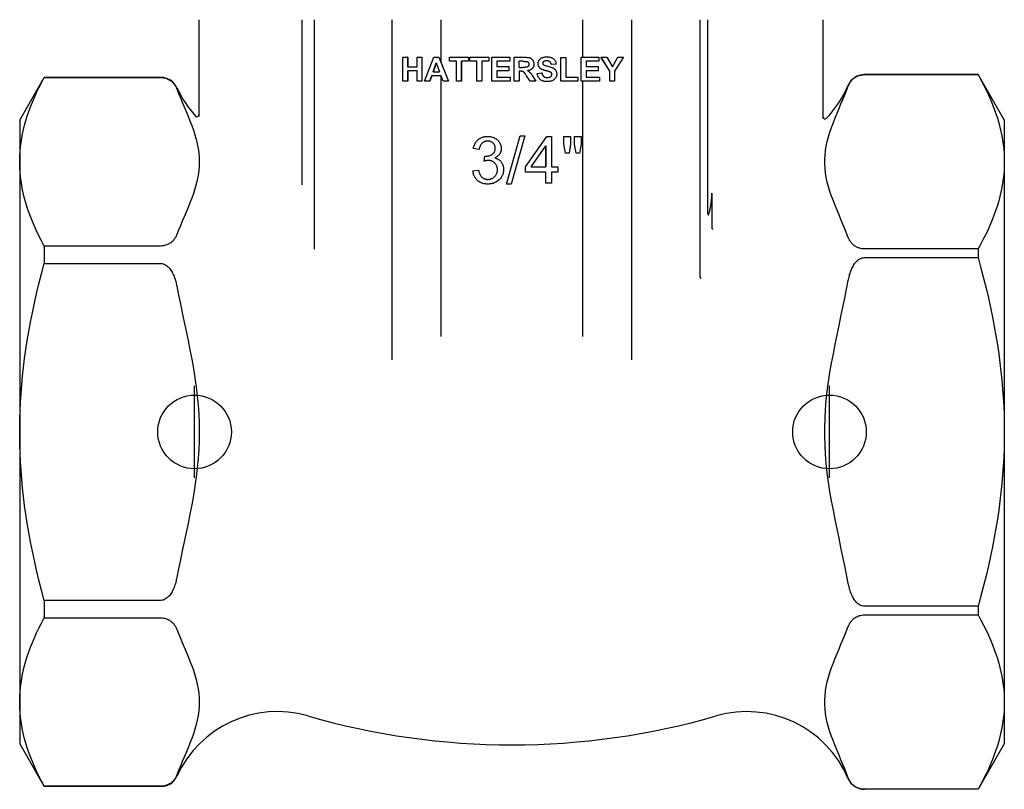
# Model space of a CAD drawing. Header units: millimetres. Extents: x 66 to 3871, y 40 to 351.
# Tile 1 of 9: x 303 to 356, y 159 to 201. Entities that reach past the tile are written whole.
import ezdxf

# ---------------------------------------------------------------- set-up
doc = ezdxf.new("R2010")
doc.units = ezdxf.units.MM
doc.layers.add('DETAIL', color=2, linetype='Continuous')
doc.layers.add('ORIGIN', color=6, linetype='Continuous')

msp = doc.modelspace()

# ---------------------------------------------------------------- linework, layer by layer
at = {"layer": 'DETAIL'}
for p, q in [((312.534, 201.135), (312.534, 200.235)), ((318.143, 192.167), (318.143, 201.135)), ((318.824, 188.667), (318.824, 201.135)), ((323.038, 182.647), (323.038, 201.135)), ((325.706, 198.79), (325.706, 201.135)), ((333.397, 199.093), (333.397, 201.135)), ((336.065, 182.645), (336.065, 201.135)), ((339.77, 187.14), (339.77, 201.135)), ((340.198, 190.607), (340.198, 201.135)), ((346.457, 200.235), (346.457, 201.135)), ((312.534, 200.235), (312.534, 196.994)), ((346.457, 196.83), (346.457, 200.235)), ((323.616, 199.093), (323.879, 199.093)), ((323.616, 197.793), (323.616, 199.093)), ((323.884, 199.093), (323.879, 199.093)), ((323.879, 199.093), (323.879, 198.581)), ((323.884, 199.093), (323.884, 198.581)), ((324.394, 198.581), (324.394, 199.093)), ((324.394, 199.093), (324.657, 199.093)), ((324.657, 199.093), (324.657, 197.793)), ((324.661, 199.093), (324.657, 199.093)), ((324.661, 199.093), (324.661, 197.793)), ((324.796, 197.793), (325.302, 199.093)), ((325.302, 199.093), (325.582, 199.093)), ((325.582, 199.093), (326.102, 197.793)), ((325.585, 199.093), (325.582, 199.093)), ((325.585, 199.093), (325.706, 198.79)), ((326.149, 199.093), (327.182, 199.093)), ((326.149, 198.873), (326.149, 199.093)), ((327.182, 199.093), (327.182, 198.873)), ((327.185, 199.093), (327.182, 199.093)), ((327.185, 199.093), (327.185, 198.873)), ((327.26, 199.093), (328.293, 199.093)), ((327.26, 198.873), (327.26, 199.093)), ((328.293, 199.093), (328.293, 198.873)), ((328.294, 199.093), (328.293, 199.093)), ((328.294, 199.093), (328.294, 198.873)), ((328.464, 199.093), (329.429, 199.093)), ((328.464, 197.793), (328.464, 199.093)), ((329.429, 199.093), (329.429, 198.873)), ((329.429, 199.093), (329.429, 198.873)), ((329.429, 199.093), (329.429, 199.093)), ((329.677, 197.793), (329.677, 199.093)), ((329.677, 199.093), (330.23, 199.093)), ((329.677, 197.793), (329.677, 199.093)), ((329.677, 199.093), (329.677, 199.093)), ((332.207, 197.793), (332.207, 199.082)), ((332.207, 199.082), (332.21, 199.082)), ((332.21, 199.082), (332.473, 199.082)), ((332.21, 197.793), (332.21, 199.082)), ((332.473, 199.082), (332.473, 198.013)), ((333.31, 197.793), (333.31, 199.093)), ((333.31, 199.093), (333.313, 199.093)), ((333.313, 199.093), (334.278, 199.093)), ((333.313, 197.793), (333.313, 199.093)), ((334.278, 199.093), (334.278, 198.873)), ((334.387, 199.093), (334.391, 199.093)), ((334.863, 198.34), (334.387, 199.093)), ((334.391, 199.093), (334.699, 199.093)), ((334.867, 198.34), (334.391, 199.093)), ((334.699, 199.093), (335.006, 198.577)), ((335.004, 198.581), (335.301, 199.093)), ((335.006, 198.577), (335.306, 199.093)), ((335.609, 199.093), (335.13, 198.338)), ((335.301, 199.093), (335.306, 199.093)), ((335.306, 199.093), (335.609, 199.093)), ((323.879, 198.581), (324.394, 198.581)), ((325.263, 198.308), (325.439, 198.789)), ((325.441, 198.784), (325.266, 198.308)), ((325.439, 198.789), (325.619, 198.308)), ((325.706, 198.79), (326.105, 197.793)), ((326.535, 198.873), (326.149, 198.873)), ((326.535, 197.793), (326.535, 198.873)), ((326.798, 198.873), (326.798, 197.793)), ((327.182, 198.873), (326.798, 198.873)), ((326.8, 198.873), (326.8, 197.793)), ((327.185, 198.873), (327.182, 198.873)), ((327.646, 198.873), (327.26, 198.873)), ((327.646, 197.793), (327.646, 198.873)), ((327.908, 198.873), (327.908, 197.793)), ((328.293, 198.873), (327.908, 198.873)), ((327.91, 198.873), (327.91, 197.793)), ((328.294, 198.873), (328.293, 198.873)), ((328.727, 198.873), (328.727, 198.584)), ((328.727, 198.873), (328.727, 198.584)), ((329.429, 198.873), (328.727, 198.873)), ((328.727, 198.584), (329.38, 198.584)), ((329.38, 198.584), (329.38, 198.364)), ((329.38, 198.584), (329.38, 198.364)), ((329.38, 198.584), (329.38, 198.584)), ((329.429, 198.873), (329.429, 198.873)), ((329.94, 198.543), (329.94, 198.873)), ((330.145, 198.873), (329.94, 198.873)), ((329.94, 198.543), (330.134, 198.543)), ((330.968, 198.752), (330.969, 198.752)), ((331.943, 198.721), (331.68, 198.709)), ((333.576, 198.873), (333.576, 198.584)), ((334.278, 198.873), (333.576, 198.873)), ((333.576, 198.584), (334.23, 198.584)), ((334.23, 198.584), (334.23, 198.364)), ((302.802, 195.684), (304.137, 197.997)), ((304.137, 197.997), (304.137, 197.989)), ((310.475, 197.997), (304.137, 197.997)), ((304.137, 197.989), (310.475, 197.989)), ((323.879, 198.361), (323.879, 197.793)), ((324.394, 198.361), (323.879, 198.361)), ((323.884, 198.361), (323.884, 197.793)), ((324.394, 197.793), (324.394, 198.361)), ((325.183, 198.088), (325.075, 197.793)), ((325.187, 198.088), (325.079, 197.793)), ((325.703, 198.088), (325.183, 198.088)), ((325.263, 198.308), (325.619, 198.308)), ((325.816, 197.793), (325.703, 198.088)), ((325.706, 183.922), (325.706, 198.079)), ((328.727, 198.364), (328.727, 198.013)), ((328.727, 198.364), (328.727, 198.013)), ((329.38, 198.364), (328.727, 198.364)), ((328.727, 198.013), (329.454, 198.013)), ((329.38, 198.364), (329.38, 198.364)), ((329.454, 198.013), (329.454, 197.793)), ((329.454, 198.013), (329.454, 197.793)), ((329.454, 198.013), (329.454, 198.013)), ((329.94, 198.336), (329.94, 197.793)), ((329.993, 198.336), (329.94, 198.336)), ((330.533, 197.793), (330.343, 198.076)), ((330.534, 197.793), (330.344, 198.076)), ((330.689, 198.046), (330.848, 197.793)), ((330.921, 198.217), (331.177, 198.242)), ((330.921, 198.217), (330.922, 198.217)), ((330.922, 198.217), (331.178, 198.242)), ((331.177, 198.242), (331.178, 198.242)), ((331.384, 198.362), (331.386, 198.362)), ((332.473, 198.013), (333.126, 198.013)), ((333.126, 198.013), (333.126, 197.793)), ((333.576, 198.364), (333.576, 198.013)), ((334.23, 198.364), (333.576, 198.364)), ((333.576, 198.013), (334.303, 198.013)), ((334.303, 198.013), (334.303, 197.793)), ((334.863, 198.34), (334.867, 198.34)), ((334.863, 197.793), (334.863, 198.34)), ((334.867, 197.793), (334.867, 198.34)), ((335.13, 198.338), (335.13, 197.793)), ((354.877, 198.152), (348.697, 198.152)), ((348.697, 198.15), (354.877, 198.15)), ((354.877, 198.152), (354.877, 198.15)), ((356.302, 195.685), (354.877, 198.152)), ((323.879, 197.793), (323.616, 197.793)), ((323.884, 197.793), (323.879, 197.793)), ((324.657, 197.793), (324.394, 197.793)), ((324.661, 197.793), (324.657, 197.793)), ((325.075, 197.793), (324.796, 197.793)), ((325.079, 197.793), (325.075, 197.793)), ((326.102, 197.793), (325.816, 197.793)), ((326.105, 197.793), (326.102, 197.793)), ((326.798, 197.793), (326.535, 197.793)), ((326.8, 197.793), (326.798, 197.793)), ((327.908, 197.793), (327.646, 197.793)), ((327.91, 197.793), (327.908, 197.793)), ((329.454, 197.793), (328.464, 197.793)), ((329.454, 197.793), (329.454, 197.793)), ((329.94, 197.793), (329.677, 197.793)), ((329.677, 197.793), (329.677, 197.793)), ((330.533, 197.793), (330.534, 197.793)), ((330.848, 197.793), (330.534, 197.793)), ((331.39, 197.772), (331.39, 197.772)), ((332.207, 197.793), (332.21, 197.793)), ((333.126, 197.793), (332.21, 197.793)), ((333.31, 197.793), (333.313, 197.793)), ((334.303, 197.793), (333.313, 197.793)), ((333.397, 183.922), (333.397, 197.793)), ((334.863, 197.793), (334.867, 197.793)), ((335.13, 197.793), (334.867, 197.793)), ((312.534, 196.994), (312.534, 195.883)), ((346.457, 195.762), (346.457, 196.83)), ((302.802, 195.684), (302.802, 161.785)), ((356.302, 195.685), (356.302, 161.785)), ((328.51, 194.746), (328.51, 194.746)), ((329.252, 192.202), (329.988, 194.827)), ((330.24, 194.827), (329.503, 192.202)), ((329.988, 194.827), (330.24, 194.827)), ((330.282, 193.139), (331.441, 194.784)), ((330.282, 193.139), (331.439, 194.784)), ((331.439, 194.784), (331.441, 194.784)), ((331.441, 194.784), (331.697, 194.784)), ((331.697, 194.784), (331.697, 193.139)), ((332.373, 194.784), (332.375, 194.784)), ((332.373, 194.368), (332.373, 194.784)), ((332.375, 194.784), (332.73, 194.784)), ((332.375, 194.368), (332.375, 194.784)), ((332.73, 194.784), (332.73, 194.368)), ((332.949, 194.784), (332.953, 194.784)), ((332.949, 194.368), (332.949, 194.784)), ((332.953, 194.784), (333.307, 194.784)), ((332.953, 194.368), (332.953, 194.784)), ((333.307, 194.784), (333.307, 194.368)), ((330.589, 193.139), (331.385, 194.285)), ((331.383, 193.139), (331.383, 194.283)), ((331.385, 194.285), (331.385, 193.139)), ((332.373, 194.368), (332.375, 194.368)), ((332.46, 193.884), (332.373, 194.368)), ((332.462, 193.884), (332.375, 194.368)), ((332.73, 194.368), (332.652, 193.884)), ((332.949, 194.368), (332.953, 194.368)), ((333.035, 193.884), (332.949, 194.368)), ((333.038, 193.884), (332.953, 194.368)), ((333.307, 194.368), (333.224, 193.884)), ((327.769, 194.08), (327.457, 194.136)), ((328.042, 193.449), (328.075, 193.722)), ((328.967, 194.136), (328.967, 194.136)), ((332.46, 193.884), (332.462, 193.884)), ((332.652, 193.884), (332.462, 193.884)), ((333.035, 193.884), (333.038, 193.884)), ((333.224, 193.884), (333.038, 193.884)), ((328.617, 193.621), (328.616, 193.621)), ((330.282, 192.852), (330.282, 193.139)), ((330.282, 193.139), (330.282, 193.139)), ((330.282, 192.852), (330.282, 193.139)), ((330.589, 193.139), (331.385, 193.139)), ((331.697, 193.139), (332.04, 193.139)), ((332.04, 193.139), (332.04, 192.852)), ((327.426, 192.918), (327.738, 192.959)), ((329.091, 192.996), (329.091, 192.996)), ((331.385, 192.852), (330.282, 192.852)), ((330.282, 192.852), (330.282, 192.852)), ((331.383, 192.244), (331.383, 192.852)), ((331.385, 192.244), (331.385, 192.852)), ((331.697, 192.852), (331.697, 192.244)), ((332.04, 192.852), (331.697, 192.852)), ((318.143, 192.167), (318.143, 192.167)), ((329.503, 192.202), (329.252, 192.202)), ((331.383, 192.244), (331.385, 192.244)), ((331.697, 192.244), (331.385, 192.244)), ((340.417, 191.709), (340.417, 189.817)), ((310.475, 188.838), (304.137, 188.838)), ((304.137, 188.838), (304.137, 187.886)), ((354.877, 188.678), (348.697, 188.678)), ((354.877, 188.678), (354.877, 188.207)), ((304.137, 187.886), (310.475, 187.886)), ((348.697, 188.207), (354.877, 188.207)), ((310.475, 169.584), (304.137, 169.584)), ((304.137, 169.584), (304.137, 168.631)), ((354.877, 169.262), (348.697, 169.262)), ((354.877, 169.262), (354.877, 168.792)), ((304.137, 168.631), (310.475, 168.631)), ((348.697, 168.792), (354.877, 168.792)), ((302.802, 161.785), (304.137, 159.472)), ((356.302, 161.785), (354.877, 159.317)), ((310.475, 159.48), (304.137, 159.48)), ((304.137, 159.48), (304.137, 159.472)), ((310.475, 159.472), (304.137, 159.472)), ((354.877, 159.319), (348.697, 159.319)), ((354.877, 159.317), (348.697, 159.317)), ((354.877, 159.319), (354.877, 159.317))]:
    msp.add_line(p, q, dxfattribs=at)
at = {"layer": 'DETAIL', "flags": 128}
for points in [[(330.23, 199.093), (330.281, 199.092), (330.328, 199.09), (330.371, 199.088), (330.411, 199.084), (330.447, 199.079), (330.479, 199.073), (330.508, 199.066), (330.534, 199.057), (330.557, 199.048), (330.578, 199.037), (330.599, 199.024), (330.619, 199.009), (330.637, 198.992), (330.654, 198.974), (330.67, 198.955), (330.685, 198.933), (330.698, 198.91), (330.71, 198.887), (330.72, 198.863), (330.728, 198.837), (330.734, 198.811), (330.738, 198.784), (330.741, 198.757), (330.742, 198.728)], [(330.969, 198.752), (330.97, 198.777), (330.973, 198.801), (330.977, 198.825), (330.983, 198.848), (330.991, 198.871), (331.001, 198.894), (331.012, 198.916), (331.026, 198.938), (331.04, 198.959), (331.057, 198.979), (331.075, 198.997), (331.094, 199.014), (331.116, 199.03), (331.138, 199.044), (331.162, 199.057), (331.188, 199.069), (331.215, 199.08), (331.244, 199.089), (331.274, 199.097), (331.305, 199.103), (331.338, 199.108), (331.372, 199.112), (331.407, 199.114), (331.444, 199.114)], [(331.444, 199.114), (331.484, 199.114), (331.522, 199.112), (331.559, 199.108), (331.594, 199.103), (331.627, 199.096), (331.659, 199.088), (331.689, 199.078), (331.717, 199.067), (331.743, 199.054), (331.768, 199.04), (331.791, 199.025), (331.813, 199.007), (331.833, 198.989), (331.851, 198.97), (331.868, 198.949), (331.883, 198.928), (331.896, 198.906), (331.907, 198.882), (331.917, 198.858), (331.926, 198.833), (331.933, 198.806), (331.938, 198.779), (331.941, 198.75), (331.943, 198.721)], [(330.471, 198.711), (330.471, 198.697), (330.469, 198.683), (330.467, 198.67), (330.464, 198.658), (330.461, 198.646), (330.456, 198.634), (330.451, 198.624), (330.444, 198.614), (330.437, 198.604), (330.43, 198.595), (330.421, 198.588), (330.413, 198.58), (330.403, 198.574), (330.393, 198.568), (330.382, 198.563), (330.37, 198.559), (330.356, 198.555), (330.338, 198.552), (330.315, 198.549), (330.288, 198.547), (330.256, 198.545), (330.22, 198.544), (330.179, 198.543), (330.134, 198.543)], [(330.145, 198.873), (330.158, 198.873), (330.171, 198.873), (330.183, 198.873), (330.195, 198.873), (330.206, 198.873), (330.217, 198.872), (330.227, 198.872), (330.237, 198.872), (330.247, 198.872), (330.256, 198.872), (330.265, 198.872), (330.273, 198.872), (330.281, 198.872), (330.288, 198.871), (330.295, 198.871), (330.301, 198.871), (330.307, 198.871), (330.313, 198.87), (330.318, 198.87), (330.323, 198.87), (330.327, 198.87), (330.331, 198.869), (330.334, 198.869), (330.337, 198.869)], [(330.337, 198.869), (330.348, 198.867), (330.358, 198.864), (330.367, 198.861), (330.376, 198.858), (330.385, 198.854), (330.394, 198.85), (330.402, 198.846), (330.409, 198.841), (330.417, 198.836), (330.423, 198.83), (330.43, 198.824), (330.436, 198.817), (330.442, 198.81), (330.447, 198.803), (330.451, 198.795), (330.456, 198.787), (330.459, 198.779), (330.462, 198.77), (330.465, 198.761), (330.467, 198.752), (330.469, 198.742), (330.47, 198.732), (330.471, 198.722), (330.471, 198.711)], [(330.742, 198.728), (330.741, 198.704), (330.74, 198.681), (330.737, 198.658), (330.732, 198.636), (330.727, 198.615), (330.72, 198.595), (330.713, 198.575), (330.704, 198.556), (330.694, 198.538), (330.682, 198.52), (330.67, 198.503), (330.656, 198.487), (330.641, 198.471), (330.625, 198.457), (330.608, 198.443), (330.589, 198.431), (330.57, 198.419), (330.549, 198.409), (330.527, 198.399), (330.504, 198.391), (330.479, 198.383), (330.454, 198.377), (330.427, 198.371), (330.399, 198.366)], [(331.088, 198.491), (331.078, 198.5), (331.068, 198.509), (331.06, 198.519), (331.051, 198.528), (331.043, 198.538), (331.035, 198.548), (331.028, 198.558), (331.021, 198.568), (331.015, 198.578), (331.009, 198.588), (331.003, 198.599), (330.998, 198.61), (330.993, 198.621), (330.989, 198.632), (330.985, 198.643), (330.981, 198.655), (330.978, 198.666), (330.975, 198.678), (330.973, 198.69), (330.971, 198.702), (330.97, 198.714), (330.969, 198.727), (330.968, 198.739), (330.968, 198.752)], [(331.089, 198.491), (331.079, 198.5), (331.07, 198.509), (331.061, 198.519), (331.052, 198.528), (331.044, 198.538), (331.037, 198.548), (331.029, 198.558), (331.022, 198.568), (331.016, 198.578), (331.01, 198.588), (331.004, 198.599), (330.999, 198.61), (330.994, 198.621), (330.99, 198.632), (330.986, 198.643), (330.982, 198.655), (330.979, 198.666), (330.977, 198.678), (330.974, 198.69), (330.972, 198.702), (330.971, 198.714), (330.97, 198.727), (330.969, 198.739), (330.969, 198.752)], [(331.386, 198.362), (331.368, 198.367), (331.351, 198.371), (331.335, 198.376), (331.319, 198.381), (331.303, 198.385), (331.288, 198.39), (331.273, 198.395), (331.259, 198.4), (331.245, 198.405), (331.231, 198.41), (331.218, 198.416), (331.206, 198.421), (331.194, 198.426), (331.182, 198.432), (331.171, 198.437), (331.16, 198.443), (331.149, 198.449), (331.14, 198.455), (331.13, 198.46), (331.121, 198.466), (331.112, 198.473), (331.104, 198.479), (331.096, 198.485), (331.089, 198.491)], [(331.262, 198.851), (331.258, 198.848), (331.255, 198.846), (331.252, 198.843), (331.249, 198.84), (331.246, 198.837), (331.243, 198.834), (331.241, 198.831), (331.238, 198.828), (331.236, 198.825), (331.234, 198.822), (331.232, 198.819), (331.23, 198.815), (331.229, 198.812), (331.227, 198.808), (331.226, 198.805), (331.225, 198.801), (331.223, 198.797), (331.223, 198.794), (331.222, 198.79), (331.221, 198.786), (331.221, 198.782), (331.22, 198.778), (331.22, 198.774), (331.22, 198.77)], [(331.22, 198.77), (331.22, 198.766), (331.22, 198.762), (331.221, 198.758), (331.221, 198.755), (331.222, 198.751), (331.222, 198.748), (331.223, 198.744), (331.224, 198.741), (331.225, 198.737), (331.227, 198.734), (331.228, 198.73), (331.23, 198.727), (331.231, 198.724), (331.233, 198.721), (331.235, 198.717), (331.237, 198.714), (331.239, 198.711), (331.242, 198.708), (331.244, 198.705), (331.247, 198.702), (331.25, 198.699), (331.252, 198.696), (331.255, 198.693), (331.259, 198.69)], [(331.259, 198.69), (331.279, 198.676), (331.308, 198.662), (331.345, 198.648), (331.389, 198.633), (331.441, 198.619), (331.501, 198.604), (331.562, 198.589), (331.618, 198.573), (331.668, 198.558), (331.712, 198.542), (331.751, 198.526), (331.785, 198.511), (331.814, 198.494), (331.841, 198.475), (331.867, 198.454), (331.889, 198.431), (331.91, 198.406), (331.929, 198.379), (331.944, 198.35), (331.957, 198.318), (331.968, 198.285), (331.975, 198.249), (331.979, 198.211), (331.981, 198.171)], [(331.441, 198.897), (331.432, 198.897), (331.422, 198.897), (331.413, 198.897), (331.404, 198.896), (331.395, 198.895), (331.387, 198.895), (331.378, 198.894), (331.37, 198.892), (331.362, 198.891), (331.354, 198.889), (331.346, 198.888), (331.339, 198.886), (331.331, 198.884), (331.324, 198.882), (331.317, 198.879), (331.31, 198.877), (331.303, 198.874), (331.297, 198.871), (331.291, 198.868), (331.284, 198.865), (331.278, 198.862), (331.273, 198.858), (331.267, 198.855), (331.262, 198.851)], [(331.68, 198.709), (331.677, 198.726), (331.673, 198.741), (331.669, 198.756), (331.665, 198.77), (331.659, 198.783), (331.654, 198.795), (331.647, 198.807), (331.64, 198.818), (331.633, 198.828), (331.625, 198.837), (331.617, 198.846), (331.608, 198.853), (331.598, 198.86), (331.588, 198.867), (331.576, 198.873), (331.565, 198.878), (331.552, 198.882), (331.538, 198.886), (331.524, 198.89), (331.509, 198.893), (331.493, 198.895), (331.477, 198.896), (331.459, 198.897), (331.441, 198.897)], [(304.137, 188.838), (303.988, 189.116), (303.849, 189.389), (303.72, 189.657), (303.601, 189.92), (303.491, 190.178), (303.389, 190.433), (303.297, 190.684), (303.213, 190.932), (303.137, 191.177), (303.069, 191.419), (303.009, 191.659), (302.957, 191.897), (302.913, 192.133), (302.876, 192.368), (302.847, 192.602), (302.825, 192.834), (302.81, 193.066), (302.803, 193.298), (302.803, 193.53), (302.81, 193.761), (302.825, 193.993), (302.847, 194.226), (302.876, 194.46), (302.913, 194.694), (302.957, 194.931), (303.009, 195.169), (303.069, 195.409), (303.137, 195.651), (303.213, 195.896), (303.297, 196.144), (303.389, 196.395), (303.491, 196.65), (303.601, 196.908), (303.72, 197.171), (303.849, 197.439), (303.988, 197.711), (304.137, 197.989)], [(310.475, 197.989), (310.542, 197.987), (310.61, 197.979), (310.671, 197.968), (310.733, 197.951), (310.789, 197.933), (310.839, 197.912), (310.887, 197.889), (310.932, 197.864), (310.975, 197.837), (311.015, 197.809), (311.052, 197.78), (311.086, 197.75), (311.117, 197.72), (311.145, 197.691), (311.171, 197.661), (311.195, 197.631), (311.218, 197.6), (311.239, 197.569), (311.259, 197.537), (311.277, 197.504), (311.295, 197.472), (311.311, 197.438), (311.326, 197.405), (311.339, 197.371)], [(330.344, 198.076), (330.32, 198.112), (330.297, 198.145), (330.277, 198.174), (330.258, 198.2), (330.242, 198.222), (330.228, 198.24), (330.215, 198.256), (330.205, 198.267), (330.196, 198.277), (330.186, 198.286), (330.176, 198.293), (330.167, 198.301), (330.157, 198.307), (330.147, 198.313), (330.136, 198.317), (330.126, 198.321), (330.115, 198.325), (330.102, 198.328), (330.088, 198.33), (330.072, 198.332), (330.055, 198.334), (330.036, 198.335), (330.015, 198.335), (329.993, 198.336)], [(330.399, 198.366), (330.413, 198.358), (330.426, 198.35), (330.44, 198.341), (330.452, 198.332), (330.465, 198.323), (330.477, 198.314), (330.488, 198.305), (330.499, 198.296), (330.51, 198.286), (330.52, 198.277), (330.53, 198.267), (330.54, 198.257), (330.549, 198.247), (330.559, 198.235), (330.57, 198.222), (330.581, 198.208), (330.593, 198.192), (330.605, 198.175), (330.618, 198.157), (330.631, 198.137), (330.645, 198.116), (330.659, 198.094), (330.674, 198.071), (330.689, 198.046)], [(331.46, 197.77), (331.42, 197.771), (331.381, 197.773), (331.344, 197.777), (331.308, 197.783), (331.274, 197.79), (331.242, 197.798), (331.211, 197.809), (331.182, 197.821), (331.154, 197.834), (331.128, 197.849), (331.103, 197.866), (331.081, 197.884), (331.059, 197.904), (331.039, 197.925), (331.021, 197.947), (331.004, 197.971), (330.989, 197.997), (330.975, 198.024), (330.962, 198.053), (330.951, 198.082), (330.942, 198.114), (330.934, 198.147), (330.927, 198.181), (330.922, 198.217)], [(331.178, 198.242), (331.182, 198.221), (331.187, 198.2), (331.193, 198.181), (331.199, 198.163), (331.206, 198.146), (331.213, 198.13), (331.221, 198.115), (331.23, 198.1), (331.24, 198.087), (331.25, 198.074), (331.261, 198.063), (331.272, 198.052), (331.284, 198.043), (331.297, 198.034), (331.31, 198.026), (331.325, 198.019), (331.339, 198.012), (331.355, 198.007), (331.371, 198.002), (331.388, 197.999), (331.405, 197.996), (331.424, 197.994), (331.442, 197.992), (331.462, 197.992)], [(331.594, 198.306), (331.59, 198.307), (331.586, 198.309), (331.581, 198.31), (331.575, 198.312), (331.57, 198.314), (331.564, 198.315), (331.557, 198.317), (331.55, 198.319), (331.543, 198.321), (331.535, 198.323), (331.527, 198.326), (331.519, 198.328), (331.51, 198.33), (331.5, 198.333), (331.491, 198.335), (331.48, 198.338), (331.47, 198.341), (331.459, 198.344), (331.447, 198.347), (331.435, 198.35), (331.423, 198.353), (331.41, 198.356), (331.397, 198.359), (331.384, 198.362)], [(331.596, 198.306), (331.592, 198.307), (331.587, 198.309), (331.583, 198.31), (331.577, 198.312), (331.572, 198.314), (331.566, 198.315), (331.559, 198.317), (331.552, 198.319), (331.545, 198.321), (331.537, 198.323), (331.529, 198.326), (331.52, 198.328), (331.511, 198.33), (331.502, 198.333), (331.492, 198.335), (331.482, 198.338), (331.471, 198.341), (331.46, 198.344), (331.449, 198.347), (331.437, 198.35), (331.425, 198.353), (331.412, 198.356), (331.399, 198.359), (331.386, 198.362)], [(331.981, 198.171), (331.98, 198.144), (331.977, 198.117), (331.972, 198.09), (331.965, 198.064), (331.956, 198.038), (331.946, 198.012), (331.933, 197.987), (331.919, 197.963), (331.902, 197.939), (331.884, 197.917), (331.865, 197.896), (331.844, 197.878), (331.821, 197.86), (331.797, 197.844), (331.771, 197.83), (331.743, 197.817), (331.714, 197.806), (331.683, 197.797), (331.65, 197.788), (331.616, 197.782), (331.579, 197.777), (331.541, 197.773), (331.501, 197.771), (331.46, 197.77)], [(331.462, 197.992), (331.483, 197.992), (331.503, 197.993), (331.521, 197.995), (331.54, 197.998), (331.557, 198.001), (331.573, 198.005), (331.589, 198.01), (331.603, 198.016), (331.617, 198.022), (331.63, 198.029), (331.642, 198.037), (331.653, 198.045), (331.664, 198.054), (331.673, 198.064), (331.682, 198.073), (331.689, 198.083), (331.696, 198.093), (331.702, 198.104), (331.707, 198.114), (331.711, 198.125), (331.714, 198.136), (331.716, 198.148), (331.717, 198.159), (331.718, 198.171)], [(331.718, 198.171), (331.718, 198.179), (331.717, 198.186), (331.716, 198.194), (331.715, 198.201), (331.713, 198.207), (331.711, 198.214), (331.709, 198.221), (331.706, 198.227), (331.702, 198.233), (331.699, 198.239), (331.695, 198.244), (331.691, 198.25), (331.686, 198.255), (331.68, 198.26), (331.674, 198.266), (331.668, 198.27), (331.661, 198.275), (331.653, 198.28), (331.645, 198.285), (331.636, 198.289), (331.627, 198.294), (331.617, 198.298), (331.607, 198.302), (331.596, 198.306)], [(347.823, 197.526), (347.836, 197.56), (347.85, 197.593), (347.865, 197.625), (347.881, 197.656), (347.899, 197.688), (347.919, 197.721), (347.942, 197.753), (347.966, 197.786), (347.992, 197.819), (348.02, 197.851), (348.049, 197.883), (348.081, 197.913), (348.114, 197.942), (348.149, 197.969), (348.188, 197.996), (348.231, 198.023), (348.279, 198.049), (348.329, 198.073), (348.381, 198.095), (348.436, 198.113), (348.498, 198.128), (348.562, 198.14), (348.628, 198.147), (348.697, 198.15)], [(354.877, 198.15), (355.033, 197.868), (355.178, 197.591), (355.312, 197.32), (355.437, 197.053), (355.553, 196.791), (355.66, 196.534), (355.757, 196.28), (355.846, 196.029), (355.927, 195.782), (355.999, 195.537), (356.063, 195.295), (356.12, 195.055), (356.168, 194.818), (356.209, 194.581), (356.243, 194.346), (356.268, 194.112), (356.287, 193.879), (356.298, 193.646), (356.302, 193.414), (356.298, 193.181), (356.287, 192.949), (356.268, 192.716), (356.243, 192.482), (356.209, 192.247), (356.168, 192.01), (356.12, 191.772), (356.063, 191.532), (355.999, 191.29), (355.927, 191.046), (355.846, 190.798), (355.757, 190.548), (355.66, 190.294), (355.553, 190.036), (355.437, 189.774), (355.312, 189.508), (355.178, 189.237), (355.033, 188.96), (354.877, 188.678)], [(347.823, 189.301), (347.732, 189.539), (347.634, 189.78), (347.532, 190.026), (347.428, 190.274), (347.322, 190.525), (347.216, 190.778), (347.112, 191.032), (347.012, 191.287), (346.917, 191.543), (346.829, 191.798), (346.751, 192.052), (346.683, 192.306), (346.628, 192.557), (346.587, 192.806), (346.559, 193.052), (346.545, 193.294), (346.545, 193.533), (346.559, 193.775), (346.587, 194.021), (346.628, 194.27), (346.683, 194.522), (346.751, 194.775), (346.829, 195.03), (346.917, 195.285), (347.012, 195.541), (347.112, 195.796), (347.216, 196.05), (347.322, 196.303), (347.428, 196.554), (347.532, 196.802), (347.634, 197.047), (347.732, 197.289), (347.823, 197.526)], [(311.339, 197.371), (311.433, 197.133), (311.533, 196.891), (311.636, 196.647), (311.74, 196.399), (311.846, 196.149), (311.949, 195.898), (312.051, 195.646), (312.147, 195.393), (312.237, 195.14), (312.319, 194.887), (312.391, 194.636), (312.451, 194.386), (312.498, 194.138), (312.532, 193.893), (312.553, 193.651), (312.56, 193.414), (312.553, 193.176), (312.532, 192.935), (312.498, 192.69), (312.451, 192.442), (312.391, 192.192), (312.319, 191.94), (312.237, 191.688), (312.147, 191.435), (312.051, 191.182), (311.949, 190.93), (311.846, 190.678), (311.74, 190.429), (311.636, 190.181), (311.533, 189.936), (311.433, 189.695), (311.339, 189.457)], [(327.457, 194.136), (327.468, 194.187), (327.481, 194.237), (327.495, 194.284), (327.512, 194.329), (327.531, 194.373), (327.551, 194.414), (327.574, 194.454), (327.599, 194.491), (327.626, 194.527), (327.654, 194.56), (327.685, 194.592), (327.718, 194.622), (327.752, 194.649), (327.788, 194.674), (327.825, 194.697), (327.864, 194.718), (327.904, 194.735), (327.945, 194.751), (327.988, 194.764), (328.032, 194.775), (328.078, 194.783), (328.125, 194.789), (328.173, 194.793), (328.223, 194.794)], [(328.223, 194.794), (328.274, 194.793), (328.324, 194.789), (328.374, 194.782), (328.422, 194.772), (328.469, 194.759), (328.516, 194.744), (328.561, 194.726), (328.605, 194.705), (328.648, 194.682), (328.688, 194.656), (328.725, 194.629), (328.76, 194.6), (328.792, 194.568), (328.822, 194.535), (328.849, 194.5), (328.874, 194.462), (328.895, 194.423), (328.914, 194.384), (328.93, 194.344), (328.943, 194.304), (328.954, 194.263), (328.961, 194.221), (328.965, 194.179), (328.967, 194.136)], [(328.228, 194.539), (328.198, 194.538), (328.169, 194.535), (328.141, 194.531), (328.114, 194.526), (328.087, 194.519), (328.061, 194.51), (328.037, 194.5), (328.013, 194.488), (327.989, 194.474), (327.967, 194.459), (327.946, 194.443), (327.925, 194.424), (327.906, 194.405), (327.887, 194.383), (327.87, 194.36), (327.854, 194.335), (327.839, 194.309), (327.826, 194.281), (327.813, 194.252), (327.802, 194.22), (327.792, 194.188), (327.783, 194.153), (327.776, 194.117), (327.769, 194.08)], [(328.645, 194.142), (328.644, 194.17), (328.642, 194.197), (328.638, 194.224), (328.632, 194.25), (328.625, 194.275), (328.616, 194.299), (328.605, 194.322), (328.593, 194.345), (328.58, 194.366), (328.564, 194.387), (328.547, 194.407), (328.529, 194.426), (328.509, 194.444), (328.488, 194.461), (328.466, 194.475), (328.444, 194.489), (328.42, 194.5), (328.396, 194.511), (328.37, 194.519), (328.344, 194.526), (328.316, 194.532), (328.288, 194.535), (328.259, 194.538), (328.228, 194.539)], [(328.075, 193.722), (328.078, 193.721), (328.081, 193.721), (328.083, 193.721), (328.086, 193.72), (328.088, 193.72), (328.091, 193.72), (328.093, 193.72), (328.096, 193.719), (328.098, 193.719), (328.1, 193.719), (328.102, 193.719), (328.104, 193.719), (328.106, 193.719), (328.108, 193.718), (328.11, 193.718), (328.112, 193.718), (328.114, 193.718), (328.116, 193.718), (328.118, 193.718), (328.119, 193.718), (328.121, 193.718), (328.123, 193.718), (328.124, 193.718), (328.126, 193.718)], [(328.126, 193.718), (328.159, 193.718), (328.191, 193.721), (328.223, 193.724), (328.254, 193.729), (328.285, 193.736), (328.315, 193.744), (328.345, 193.753), (328.374, 193.764), (328.403, 193.777), (328.431, 193.79), (328.458, 193.806), (328.485, 193.822), (328.511, 193.84), (328.534, 193.86), (328.555, 193.881), (328.574, 193.904), (328.591, 193.929), (328.605, 193.954), (328.617, 193.982), (328.627, 194.011), (328.635, 194.041), (328.641, 194.073), (328.644, 194.107), (328.645, 194.142)], [(328.967, 194.136), (328.966, 194.109), (328.964, 194.082), (328.961, 194.055), (328.957, 194.029), (328.951, 194.004), (328.945, 193.979), (328.937, 193.954), (328.927, 193.929), (328.917, 193.905), (328.905, 193.882), (328.893, 193.859), (328.878, 193.836), (328.863, 193.814), (328.847, 193.792), (328.829, 193.772), (328.81, 193.752), (328.79, 193.733), (328.769, 193.714), (328.746, 193.697), (328.723, 193.68), (328.698, 193.664), (328.672, 193.649), (328.644, 193.635), (328.616, 193.621)], [(328.967, 194.136), (328.967, 194.109), (328.965, 194.082), (328.962, 194.055), (328.957, 194.029), (328.952, 194.004), (328.945, 193.979), (328.937, 193.954), (328.928, 193.929), (328.918, 193.905), (328.906, 193.882), (328.893, 193.859), (328.879, 193.836), (328.864, 193.814), (328.847, 193.792), (328.83, 193.772), (328.811, 193.752), (328.791, 193.733), (328.769, 193.714), (328.747, 193.697), (328.723, 193.68), (328.699, 193.664), (328.672, 193.649), (328.645, 193.635), (328.617, 193.621)], [(328.261, 193.483), (328.254, 193.483), (328.246, 193.483), (328.239, 193.483), (328.231, 193.483), (328.223, 193.482), (328.215, 193.481), (328.207, 193.481), (328.198, 193.48), (328.19, 193.479), (328.181, 193.477), (328.172, 193.476), (328.163, 193.475), (328.154, 193.473), (328.144, 193.472), (328.135, 193.47), (328.125, 193.468), (328.115, 193.466), (328.105, 193.464), (328.095, 193.462), (328.085, 193.459), (328.075, 193.457), (328.064, 193.454), (328.053, 193.451), (328.042, 193.449)], [(328.759, 192.99), (328.758, 193.025), (328.755, 193.059), (328.751, 193.093), (328.744, 193.125), (328.735, 193.156), (328.724, 193.186), (328.712, 193.215), (328.697, 193.243), (328.68, 193.27), (328.662, 193.296), (328.641, 193.32), (328.619, 193.344), (328.595, 193.366), (328.57, 193.387), (328.544, 193.405), (328.517, 193.422), (328.488, 193.436), (328.459, 193.449), (328.429, 193.459), (328.398, 193.468), (328.365, 193.475), (328.332, 193.48), (328.297, 193.483), (328.261, 193.483)], [(328.616, 193.621), (328.653, 193.611), (328.689, 193.6), (328.723, 193.588), (328.756, 193.574), (328.787, 193.558), (328.817, 193.541), (328.845, 193.522), (328.873, 193.502), (328.898, 193.48), (328.922, 193.457), (328.945, 193.432), (328.967, 193.405), (328.986, 193.377), (329.005, 193.348), (329.021, 193.318), (329.036, 193.287), (329.048, 193.254), (329.06, 193.221), (329.069, 193.186), (329.077, 193.15), (329.083, 193.113), (329.087, 193.075), (329.09, 193.036), (329.091, 192.996)], [(328.617, 193.621), (328.654, 193.611), (328.689, 193.6), (328.724, 193.588), (328.756, 193.574), (328.788, 193.558), (328.818, 193.541), (328.846, 193.522), (328.873, 193.502), (328.899, 193.48), (328.923, 193.457), (328.946, 193.432), (328.967, 193.405), (328.987, 193.377), (329.005, 193.348), (329.021, 193.318), (329.036, 193.287), (329.049, 193.254), (329.06, 193.221), (329.07, 193.186), (329.077, 193.15), (329.083, 193.113), (329.088, 193.075), (329.09, 193.036), (329.091, 192.996)], [(328.234, 192.202), (328.179, 192.203), (328.126, 192.207), (328.074, 192.214), (328.023, 192.224), (327.975, 192.236), (327.928, 192.252), (327.882, 192.27), (327.838, 192.29), (327.796, 192.314), (327.755, 192.34), (327.716, 192.369), (327.678, 192.401), (327.643, 192.435), (327.61, 192.471), (327.579, 192.508), (327.552, 192.547), (327.527, 192.588), (327.505, 192.63), (327.485, 192.674), (327.468, 192.72), (327.454, 192.767), (327.442, 192.816), (327.433, 192.866), (327.426, 192.918)], [(327.738, 192.959), (327.748, 192.916), (327.758, 192.875), (327.77, 192.835), (327.783, 192.798), (327.796, 192.764), (327.811, 192.731), (327.827, 192.7), (327.844, 192.671), (327.861, 192.644), (327.88, 192.62), (327.9, 192.597), (327.921, 192.576), (327.943, 192.558), (327.966, 192.541), (327.989, 192.525), (328.014, 192.511), (328.039, 192.499), (328.064, 192.489), (328.091, 192.48), (328.118, 192.472), (328.147, 192.467), (328.176, 192.463), (328.206, 192.46), (328.236, 192.459)], [(329.091, 192.996), (329.089, 192.941), (329.084, 192.888), (329.075, 192.836), (329.064, 192.786), (329.048, 192.737), (329.03, 192.689), (329.008, 192.643), (328.983, 192.599), (328.954, 192.555), (328.922, 192.513), (328.886, 192.472), (328.847, 192.433), (328.806, 192.396), (328.763, 192.363), (328.718, 192.332), (328.671, 192.305), (328.623, 192.281), (328.573, 192.26), (328.521, 192.242), (328.467, 192.228), (328.411, 192.216), (328.354, 192.208), (328.295, 192.203), (328.234, 192.202)], [(328.236, 192.459), (328.272, 192.46), (328.308, 192.464), (328.342, 192.469), (328.376, 192.476), (328.408, 192.486), (328.44, 192.498), (328.47, 192.511), (328.5, 192.527), (328.528, 192.545), (328.556, 192.566), (328.583, 192.588), (328.608, 192.612), (328.632, 192.638), (328.654, 192.665), (328.674, 192.693), (328.692, 192.722), (328.708, 192.752), (328.722, 192.783), (328.733, 192.815), (328.743, 192.848), (328.75, 192.882), (328.755, 192.917), (328.758, 192.953), (328.759, 192.99)], [(340.218, 190.528), (340.229, 190.54), (340.24, 190.559), (340.25, 190.584), (340.261, 190.616), (340.272, 190.653), (340.284, 190.696), (340.296, 190.744), (340.308, 190.796), (340.319, 190.85), (340.33, 190.906), (340.34, 190.962), (340.35, 191.021), (340.359, 191.081), (340.368, 191.142), (340.376, 191.203), (340.384, 191.263), (340.39, 191.323), (340.396, 191.381), (340.402, 191.437), (340.406, 191.491), (340.41, 191.542), (340.413, 191.596), (340.416, 191.651), (340.417, 191.709)], [(340.198, 190.607), (340.198, 190.602), (340.198, 190.596), (340.198, 190.59), (340.198, 190.585), (340.198, 190.579), (340.199, 190.574), (340.199, 190.568), (340.2, 190.563), (340.2, 190.558), (340.201, 190.553), (340.202, 190.549), (340.203, 190.545), (340.204, 190.541), (340.205, 190.538), (340.206, 190.535), (340.207, 190.532), (340.208, 190.53), (340.21, 190.529), (340.211, 190.528), (340.212, 190.527), (340.214, 190.527), (340.215, 190.527), (340.216, 190.527), (340.218, 190.528)], [(311.339, 189.457), (311.326, 189.423), (311.311, 189.389), (311.295, 189.356), (311.277, 189.323), (311.259, 189.291), (311.239, 189.259), (311.218, 189.227), (311.195, 189.197), (311.171, 189.167), (311.145, 189.137), (311.117, 189.108), (311.086, 189.078), (311.052, 189.048), (311.015, 189.019), (310.975, 188.991), (310.932, 188.964), (310.887, 188.938), (310.839, 188.915), (310.789, 188.895), (310.733, 188.876), (310.671, 188.86), (310.61, 188.848), (310.542, 188.841), (310.475, 188.838)], [(340.417, 189.817), (340.417, 189.817), (340.417, 189.817), (340.417, 189.816), (340.417, 189.816), (340.417, 189.816), (340.417, 189.816), (340.417, 189.816), (340.417, 189.816), (340.417, 189.816), (340.417, 189.815), (340.417, 189.815), (340.417, 189.815), (340.417, 189.815), (340.417, 189.815), (340.417, 189.815), (340.417, 189.815), (340.417, 189.814), (340.417, 189.814), (340.417, 189.814), (340.417, 189.814), (340.417, 189.814), (340.417, 189.814), (340.417, 189.814), (340.417, 189.814)], [(340.488, 189.746), (340.484, 189.748), (340.479, 189.749), (340.475, 189.751), (340.47, 189.753), (340.466, 189.755), (340.462, 189.757), (340.458, 189.76), (340.454, 189.762), (340.45, 189.765), (340.447, 189.767), (340.443, 189.77), (340.44, 189.773), (340.437, 189.776), (340.434, 189.779), (340.432, 189.782), (340.429, 189.786), (340.427, 189.789), (340.425, 189.792), (340.423, 189.796), (340.421, 189.799), (340.42, 189.803), (340.419, 189.806), (340.418, 189.81), (340.417, 189.814)], [(348.697, 188.678), (348.628, 188.68), (348.562, 188.687), (348.498, 188.699), (348.436, 188.715), (348.381, 188.733), (348.329, 188.754), (348.279, 188.778), (348.231, 188.804), (348.188, 188.831), (348.149, 188.859), (348.114, 188.886), (348.081, 188.915), (348.049, 188.945), (348.02, 188.976), (347.992, 189.009), (347.966, 189.041), (347.942, 189.074), (347.919, 189.107), (347.899, 189.14), (347.881, 189.172), (347.865, 189.203), (347.85, 189.235), (347.836, 189.268), (347.823, 189.301)], [(318.824, 188.666), (318.824, 188.666), (318.824, 188.666), (318.824, 188.666), (318.824, 188.666), (318.824, 188.666), (318.824, 188.666), (318.824, 188.666), (318.824, 188.666), (318.824, 188.666), (318.824, 188.666), (318.824, 188.666), (318.824, 188.666), (318.824, 188.666), (318.824, 188.667), (318.824, 188.667), (318.824, 188.667), (318.824, 188.667), (318.824, 188.667), (318.824, 188.667), (318.824, 188.667), (318.824, 188.667), (318.824, 188.667), (318.824, 188.667), (318.824, 188.667)], [(304.137, 169.584), (303.988, 170.14), (303.849, 170.685), (303.72, 171.22), (303.601, 171.746), (303.491, 172.263), (303.389, 172.773), (303.297, 173.275), (303.213, 173.77), (303.137, 174.26), (303.069, 174.745), (303.009, 175.225), (302.957, 175.701), (302.913, 176.173), (302.876, 176.643), (302.847, 177.11), (302.825, 177.576), (302.81, 178.04), (302.803, 178.503), (302.803, 178.966), (302.81, 179.43), (302.825, 179.894), (302.847, 180.359), (302.876, 180.826), (302.913, 181.296), (302.957, 181.769), (303.009, 182.245), (303.069, 182.725), (303.137, 183.209), (303.213, 183.699), (303.297, 184.195), (303.389, 184.697), (303.491, 185.206), (303.601, 185.723), (303.72, 186.249), (303.849, 186.784), (303.988, 187.329), (304.137, 187.886)], [(310.475, 187.886), (310.542, 187.88), (310.608, 187.866), (310.672, 187.842), (310.733, 187.811), (310.786, 187.774), (310.838, 187.732), (310.888, 187.684), (310.934, 187.633), (310.977, 187.579), (311.015, 187.525), (311.05, 187.47), (311.082, 187.413), (311.113, 187.354), (311.143, 187.292), (311.17, 187.228), (311.196, 187.164), (311.22, 187.098), (311.242, 187.033), (311.262, 186.968), (311.281, 186.904), (311.297, 186.841), (311.312, 186.779), (311.326, 186.715), (311.339, 186.649)], [(347.823, 186.96), (347.836, 187.027), (347.85, 187.092), (347.865, 187.156), (347.881, 187.219), (347.899, 187.283), (347.919, 187.348), (347.942, 187.414), (347.966, 187.48), (347.992, 187.545), (348.02, 187.61), (348.049, 187.672), (348.081, 187.733), (348.114, 187.79), (348.149, 187.845), (348.188, 187.9), (348.231, 187.954), (348.279, 188.005), (348.329, 188.053), (348.381, 188.096), (348.436, 188.132), (348.498, 188.164), (348.562, 188.187), (348.628, 188.202), (348.697, 188.207)], [(354.877, 188.207), (355.033, 187.642), (355.178, 187.089), (355.312, 186.546), (355.437, 186.013), (355.553, 185.49), (355.66, 184.974), (355.757, 184.467), (355.846, 183.966), (355.927, 183.471), (355.999, 182.982), (356.063, 182.498), (356.12, 182.018), (356.168, 181.542), (356.209, 181.069), (356.243, 180.599), (356.268, 180.131), (356.287, 179.665), (356.298, 179.2), (356.302, 178.735), (356.298, 178.27), (356.287, 177.805), (356.268, 177.338), (356.243, 176.87), (356.209, 176.4), (356.168, 175.927), (356.12, 175.451), (356.063, 174.972), (355.999, 174.487), (355.927, 173.998), (355.846, 173.504), (355.757, 173.003), (355.66, 172.495), (355.553, 171.98), (355.437, 171.456), (355.312, 170.923), (355.178, 170.381), (355.033, 169.827), (354.877, 169.262)], [(339.77, 187.14), (339.77, 187.14), (339.77, 187.14), (339.77, 187.139), (339.77, 187.139), (339.77, 187.139), (339.77, 187.139), (339.77, 187.138), (339.77, 187.138), (339.771, 187.138), (339.771, 187.137), (339.771, 187.137), (339.771, 187.137), (339.771, 187.137), (339.771, 187.136), (339.771, 187.136), (339.771, 187.136), (339.771, 187.136), (339.771, 187.135), (339.771, 187.135), (339.771, 187.135), (339.771, 187.135), (339.771, 187.134), (339.771, 187.134), (339.771, 187.134)], [(339.771, 187.134), (339.773, 187.132), (339.774, 187.129), (339.776, 187.127), (339.778, 187.124), (339.779, 187.122), (339.782, 187.119), (339.784, 187.117), (339.786, 187.115), (339.789, 187.112), (339.791, 187.11), (339.794, 187.108), (339.797, 187.106), (339.8, 187.103), (339.803, 187.101), (339.806, 187.099), (339.809, 187.097), (339.813, 187.095), (339.816, 187.094), (339.82, 187.092), (339.823, 187.09), (339.827, 187.088), (339.831, 187.087), (339.834, 187.085), (339.838, 187.084)], [(347.823, 170.509), (347.732, 170.984), (347.634, 171.468), (347.532, 171.958), (347.428, 172.455), (347.322, 172.957), (347.216, 173.462), (347.112, 173.971), (347.012, 174.481), (346.917, 174.992), (346.829, 175.503), (346.751, 176.012), (346.683, 176.519), (346.628, 177.022), (346.587, 177.52), (346.559, 178.012), (346.545, 178.496), (346.545, 178.974), (346.559, 179.458), (346.587, 179.95), (346.628, 180.448), (346.683, 180.951), (346.751, 181.457), (346.829, 181.967), (346.917, 182.477), (347.012, 182.988), (347.112, 183.499), (347.216, 184.007), (347.322, 184.513), (347.428, 185.015), (347.532, 185.511), (347.634, 186.002), (347.732, 186.485), (347.823, 186.96)], [(311.339, 186.649), (311.433, 186.173), (311.533, 185.69), (311.636, 185.2), (311.74, 184.705), (311.846, 184.206), (311.949, 183.703), (312.051, 183.199), (312.147, 182.693), (312.237, 182.187), (312.319, 181.682), (312.391, 181.179), (312.451, 180.679), (312.498, 180.183), (312.532, 179.693), (312.553, 179.21), (312.56, 178.735), (312.553, 178.26), (312.532, 177.776), (312.498, 177.286), (312.451, 176.79), (312.391, 176.291), (312.319, 175.788), (312.237, 175.282), (312.147, 174.777), (312.051, 174.271), (311.949, 173.766), (311.846, 173.264), (311.74, 172.764), (311.636, 172.269), (311.533, 171.779), (311.433, 171.296), (311.339, 170.82)], [(325.706, 183.922), (325.706, 183.922), (325.706, 183.922), (325.706, 183.922), (325.706, 183.922), (325.706, 183.922), (325.706, 183.922), (325.706, 183.922), (325.706, 183.922), (325.706, 183.922), (325.706, 183.922), (325.706, 183.922), (325.706, 183.922), (325.706, 183.922), (325.706, 183.922), (325.706, 183.922), (325.706, 183.922), (325.706, 183.922), (325.706, 183.922), (325.706, 183.922), (325.706, 183.921), (325.706, 183.921), (325.706, 183.921), (325.706, 183.921), (325.706, 183.921)], [(333.397, 183.921), (333.397, 183.921), (333.397, 183.921), (333.397, 183.921), (333.397, 183.921), (333.397, 183.922), (333.397, 183.922), (333.397, 183.922), (333.397, 183.922), (333.397, 183.922), (333.397, 183.922), (333.397, 183.922), (333.397, 183.922), (333.397, 183.922), (333.397, 183.922), (333.397, 183.922), (333.397, 183.922), (333.397, 183.922), (333.397, 183.922), (333.397, 183.922), (333.397, 183.922), (333.397, 183.922), (333.397, 183.922), (333.397, 183.922), (333.397, 183.922)], [(323.038, 182.647), (323.038, 182.647), (323.038, 182.646), (323.038, 182.646), (323.038, 182.646), (323.038, 182.646), (323.038, 182.646), (323.038, 182.646), (323.038, 182.646), (323.038, 182.646), (323.039, 182.646), (323.039, 182.646), (323.039, 182.646), (323.039, 182.646), (323.039, 182.646), (323.039, 182.646), (323.039, 182.646), (323.039, 182.646), (323.039, 182.646), (323.039, 182.646), (323.039, 182.646), (323.039, 182.645), (323.039, 182.645), (323.039, 182.645), (323.039, 182.645)], [(336.064, 182.644), (336.064, 182.644), (336.064, 182.644), (336.064, 182.644), (336.065, 182.644), (336.065, 182.644), (336.065, 182.644), (336.065, 182.644), (336.065, 182.644), (336.065, 182.644), (336.065, 182.644), (336.065, 182.644), (336.065, 182.644), (336.065, 182.645), (336.065, 182.645), (336.065, 182.645), (336.065, 182.645), (336.065, 182.645), (336.065, 182.645), (336.065, 182.645), (336.065, 182.645), (336.065, 182.645), (336.065, 182.645), (336.065, 182.645), (336.065, 182.645)], [(311.339, 170.82), (311.326, 170.755), (311.312, 170.691), (311.297, 170.628), (311.281, 170.565), (311.262, 170.501), (311.242, 170.437), (311.22, 170.371), (311.196, 170.306), (311.17, 170.241), (311.143, 170.178), (311.113, 170.116), (311.082, 170.056), (311.05, 169.999), (311.015, 169.944), (310.977, 169.89), (310.934, 169.836), (310.888, 169.785), (310.838, 169.737), (310.786, 169.695), (310.733, 169.659), (310.672, 169.627), (310.608, 169.603), (310.542, 169.589), (310.475, 169.584)], [(348.697, 169.262), (348.628, 169.268), (348.562, 169.282), (348.498, 169.306), (348.436, 169.337), (348.381, 169.373), (348.329, 169.416), (348.279, 169.464), (348.231, 169.516), (348.188, 169.569), (348.149, 169.624), (348.114, 169.679), (348.081, 169.737), (348.049, 169.797), (348.02, 169.86), (347.992, 169.924), (347.966, 169.99), (347.942, 170.055), (347.919, 170.121), (347.899, 170.186), (347.881, 170.25), (347.865, 170.313), (347.85, 170.377), (347.836, 170.443), (347.823, 170.509)], [(304.137, 159.48), (303.988, 159.758), (303.849, 160.031), (303.72, 160.298), (303.601, 160.561), (303.491, 160.82), (303.389, 161.074), (303.297, 161.326), (303.213, 161.573), (303.137, 161.818), (303.069, 162.061), (303.009, 162.301), (302.957, 162.539), (302.913, 162.775), (302.876, 163.01), (302.847, 163.243), (302.825, 163.476), (302.81, 163.708), (302.803, 163.94), (302.803, 164.171), (302.81, 164.403), (302.825, 164.635), (302.847, 164.868), (302.876, 165.101), (302.913, 165.336), (302.957, 165.572), (303.009, 165.81), (303.069, 166.05), (303.137, 166.293), (303.213, 166.538), (303.297, 166.786), (303.389, 167.037), (303.491, 167.291), (303.601, 167.55), (303.72, 167.813), (303.849, 168.08), (303.988, 168.353), (304.137, 168.631)], [(310.475, 168.631), (310.542, 168.628), (310.608, 168.621), (310.672, 168.609), (310.733, 168.594), (310.786, 168.575), (310.838, 168.554), (310.888, 168.53), (310.934, 168.505), (310.977, 168.478), (311.015, 168.451), (311.05, 168.423), (311.082, 168.395), (311.113, 168.365), (311.143, 168.334), (311.17, 168.302), (311.196, 168.27), (311.22, 168.237), (311.242, 168.205), (311.262, 168.172), (311.281, 168.14), (311.297, 168.109), (311.312, 168.078), (311.326, 168.045), (311.339, 168.013)], [(347.823, 168.168), (347.836, 168.202), (347.85, 168.234), (347.865, 168.266), (347.881, 168.298), (347.899, 168.33), (347.919, 168.362), (347.942, 168.395), (347.966, 168.428), (347.992, 168.461), (348.02, 168.493), (348.049, 168.524), (348.081, 168.555), (348.114, 168.583), (348.149, 168.611), (348.188, 168.638), (348.231, 168.665), (348.279, 168.691), (348.329, 168.715), (348.381, 168.736), (348.436, 168.754), (348.498, 168.77), (348.562, 168.782), (348.628, 168.789), (348.697, 168.792)], [(354.877, 168.792), (355.033, 168.509), (355.178, 168.233), (355.312, 167.961), (355.437, 167.695), (355.553, 167.433), (355.66, 167.175), (355.757, 166.921), (355.846, 166.671), (355.927, 166.424), (355.999, 166.179), (356.063, 165.937), (356.12, 165.697), (356.168, 165.459), (356.209, 165.223), (356.243, 164.988), (356.268, 164.754), (356.287, 164.521), (356.298, 164.288), (356.302, 164.056), (356.298, 163.823), (356.287, 163.59), (356.268, 163.357), (356.243, 163.123), (356.209, 162.888), (356.168, 162.652), (356.12, 162.414), (356.063, 162.174), (355.999, 161.932), (355.927, 161.687), (355.846, 161.44), (355.757, 161.19), (355.66, 160.936), (355.553, 160.678), (355.437, 160.416), (355.312, 160.15), (355.178, 159.878), (355.033, 159.602), (354.877, 159.319)], [(311.339, 168.013), (311.433, 167.775), (311.533, 167.533), (311.636, 167.288), (311.74, 167.041), (311.846, 166.791), (311.949, 166.54), (312.051, 166.288), (312.147, 166.035), (312.237, 165.782), (312.319, 165.529), (312.391, 165.278), (312.451, 165.028), (312.498, 164.78), (312.532, 164.535), (312.553, 164.293), (312.56, 164.056), (312.553, 163.818), (312.532, 163.576), (312.498, 163.331), (312.451, 163.083), (312.391, 162.834), (312.319, 162.582), (312.237, 162.329), (312.147, 162.076), (312.051, 161.824), (311.949, 161.571), (311.846, 161.32), (311.74, 161.07), (311.636, 160.823), (311.533, 160.578), (311.433, 160.336), (311.339, 160.098)], [(347.823, 159.943), (347.732, 160.18), (347.634, 160.422), (347.532, 160.667), (347.428, 160.916), (347.322, 161.167), (347.216, 161.419), (347.112, 161.674), (347.012, 161.929), (346.917, 162.184), (346.829, 162.44), (346.751, 162.694), (346.683, 162.948), (346.628, 163.199), (346.587, 163.448), (346.559, 163.694), (346.545, 163.936), (346.545, 164.175), (346.559, 164.417), (346.587, 164.663), (346.628, 164.912), (346.683, 165.164), (346.751, 165.417), (346.829, 165.672), (346.917, 165.927), (347.012, 166.182), (347.112, 166.437), (347.216, 166.692), (347.322, 166.945), (347.428, 167.195), (347.532, 167.444), (347.634, 167.689), (347.732, 167.931), (347.823, 168.168)], [(311.339, 160.098), (311.326, 160.066), (311.312, 160.034), (311.297, 160.002), (311.281, 159.971), (311.262, 159.939), (311.242, 159.906), (311.22, 159.874), (311.196, 159.841), (311.17, 159.809), (311.143, 159.777), (311.113, 159.746), (311.082, 159.716), (311.05, 159.688), (311.015, 159.66), (310.977, 159.633), (310.934, 159.606), (310.888, 159.581), (310.838, 159.557), (310.786, 159.536), (310.733, 159.518), (310.672, 159.502), (310.608, 159.49), (310.542, 159.483), (310.475, 159.48)], [(348.697, 159.319), (348.628, 159.322), (348.562, 159.329), (348.498, 159.341), (348.436, 159.357), (348.381, 159.375), (348.329, 159.396), (348.279, 159.42), (348.231, 159.446), (348.188, 159.473), (348.149, 159.5), (348.114, 159.528), (348.081, 159.557), (348.049, 159.587), (348.02, 159.618), (347.992, 159.65), (347.966, 159.683), (347.942, 159.716), (347.919, 159.749), (347.899, 159.781), (347.881, 159.813), (347.865, 159.845), (347.85, 159.877), (347.836, 159.91), (347.823, 159.943)]]:
    msp.add_lwpolyline(points, dxfattribs=at)
at = {"layer": 'DETAIL'}
for centre, radius, start, end in [((310.475, 197.047), 0.95, 24.5176, 90), ((348.697, 197.202), 0.95, 90, 156.877), ((316.798, 199.931), 6, 204.5176, 222.29), ((342.305, 199.931), 6, 316.1145, 336.877), ((312.434, 195.961), 0.1, 222.29, 0), ((346.557, 195.841), 0.1, 180, 316.1145), ((316.798, 157.538), 6, 73.9042, 155.4824), ((329.552, 201.735), 40, 253.9042, 286.0958), ((342.305, 157.538), 6, 23.123, 106.0958), ((310.475, 160.422), 0.95, 270, 335.4824), ((348.697, 160.267), 0.95, 203.123, 270)]:
    msp.add_arc(centre, radius, start, end, dxfattribs=at)
at = {"layer": 'ORIGIN'}
for p, q in [((312.303, 176.235), (312.303, 181.235)), ((346.802, 176.235), (346.802, 181.235))]:
    msp.add_line(p, q, dxfattribs=at)
for centre in [(312.303, 178.735), (346.802, 178.735)]:
    msp.add_circle(centre, 2, dxfattribs=at)

doc.saveas('drawing.dxf')
